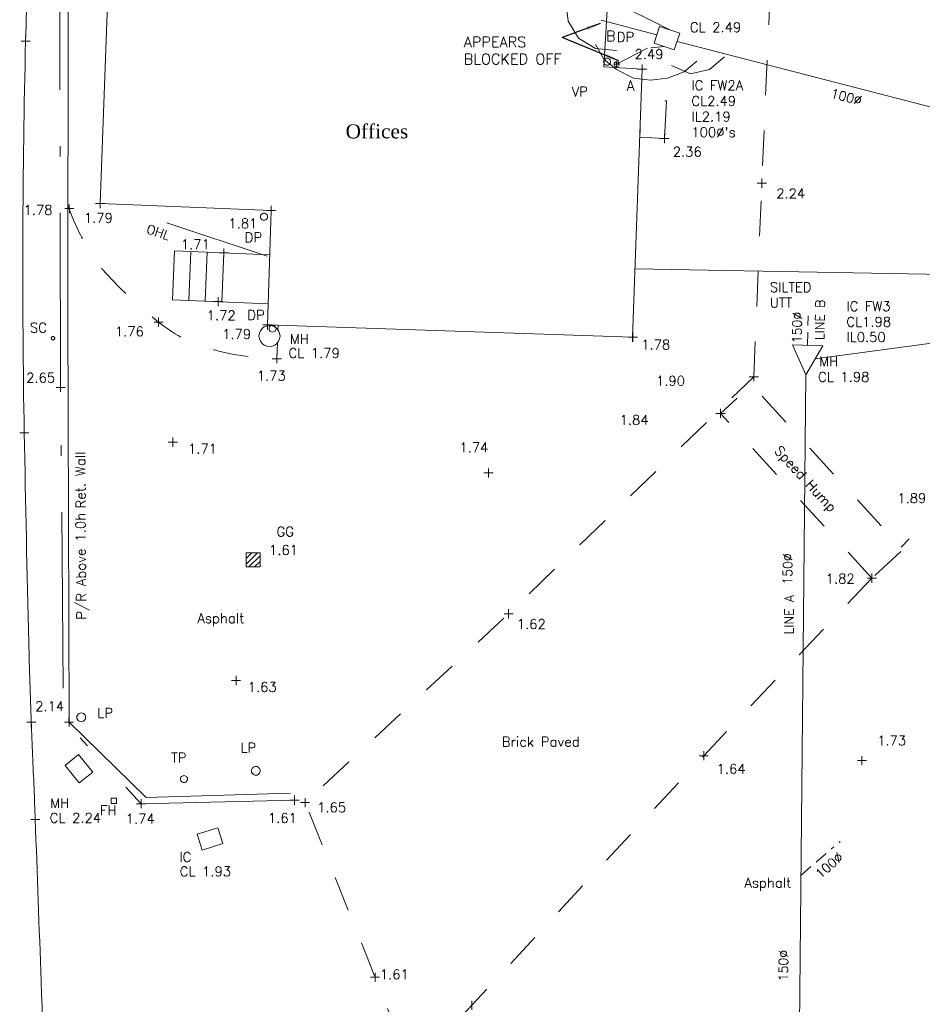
# Model space of a CAD drawing. Header units: metres. Extents: x 639013 to 639566, y 257273 to 257664.
# Tile 60 of 78: x 639188 to 639214, y 257555 to 257583. Entities that reach past the tile are written whole.
import ezdxf
from ezdxf.lldxf.tags import DXFTag

# ---------------------------------------------------------------- set-up
doc = ezdxf.new("R2010")
doc.units = ezdxf.units.M
for name, pattern in [('65208756-SWE-ZZ-XX-M-C-0002-FC06T002$0$03', [3, 1, -1, 1]), ('65208756-SWE-ZZ-XX-M-C-0002-FC06T002$0$17', [5.5, 2, -1.5, 2]), ('65208756-SWE-ZZ-XX-M-C-0002-FC06T002$0$18', [13.5, 5, -1.6, 0.3, -1.6, 5]), ('65208756-SWE-ZZ-XX-M-C-0002-FC06T002$0$BORDER', [1.33, 0.38, -0.19, 0.38, -0.19, 0, -0.19]), ('65208756-SWE-ZZ-XX-M-C-0002-FC06T002$0$IRRIGATION', [11.5, 3, -1.8, 0.3, -1.8, 0.3, -1.8, 2.5])]:
    doc.linetypes.add(name, pattern=pattern)
for name, color, linetype, lineweight in [('65208756-SWE-ZZ-XX-M-C-0002-FC06T002$0$0not0', 253, 'Continuous', 0), ('65208756-SWE-ZZ-XX-M-C-0002-FC06T002$0$Service_Foul', 253, '65208756-SWE-ZZ-XX-M-C-0002-FC06T002$0$BORDER', 0), ('65208756-SWE-ZZ-XX-M-C-0002-FC06T002$0$Service_Telecom', 253, '65208756-SWE-ZZ-XX-M-C-0002-FC06T002$0$TELECOM', 0), ('65208756-SWE-ZZ-XX-M-C-0002-FC06T002$0$SS_BUILDING', 253, 'Continuous', 0), ('65208756-SWE-ZZ-XX-M-C-0002-FC06T002$0$SS_COVERS', 253, 'Continuous', 0), ('65208756-SWE-ZZ-XX-M-C-0002-FC06T002$0$SS_DETAIL', 253, '65208756-SWE-ZZ-XX-M-C-0002-FC06T002$0$03', 0), ('65208756-SWE-ZZ-XX-M-C-0002-FC06T002$0$SS_DETAIL_SOLID', 253, 'Continuous', 0), ('65208756-SWE-ZZ-XX-M-C-0002-FC06T002$0$SS_DITCH', 253, '65208756-SWE-ZZ-XX-M-C-0002-FC06T002$0$17', 0), ('65208756-SWE-ZZ-XX-M-C-0002-FC06T002$0$SS_FENCE', 253, '65208756-SWE-ZZ-XX-M-C-0002-FC06T002$0$18', 0), ('65208756-SWE-ZZ-XX-M-C-0002-FC06T002$0$SS_OHL', 253, '65208756-SWE-ZZ-XX-M-C-0002-FC06T002$0$IRRIGATION', 0), ('65208756-SWE-ZZ-XX-M-C-0002-FC06T002$0$SS_ROAD_KERBED', 253, 'Continuous', 0), ('65208756-SWE-ZZ-XX-M-C-0002-FC06T002$0$SS_Text_bold', 253, 'Continuous', 0), ('65208756-SWE-ZZ-XX-M-C-0002-FC06T002$0$SS_TEXT_GEN', 253, 'Continuous', 0), ('65208756-SWE-ZZ-XX-M-C-0002-FC06T002$0$SS_TREE', 253, 'Continuous', 0), ('65208756-SWE-ZZ-XX-M-C-0002-FC06T002$0$SS_TXT_DRAIN', 253, 'Continuous', 0), ('65208756-SWE-ZZ-XX-M-C-0002-FC06T002$0$SS_TXT_FURN', 253, 'Continuous', 0), ('65208756-SWE-ZZ-XX-M-C-0002-FC06T002$0$SS_TXT_LEV_BLD', 253, 'Continuous', 0), ('65208756-SWE-ZZ-XX-M-C-0002-FC06T002$0$SS_TXT_LEV_GEN', 253, 'Continuous', 0), ('65208756-SWE-ZZ-XX-M-C-0002-FC06T002$0$SS_TXT_LEV_PNT', 253, 'Continuous', 0), ('65208756-SWE-ZZ-XX-M-C-0002-FC06T002$0$SS_TXT_UTL', 253, 'Continuous', 0), ('65208756-SWE-ZZ-XX-M-C-0002-FC06T002$0$SS_TXT_UTL_WATER', 253, 'Continuous', 0), ('65208756-SWE-ZZ-XX-M-C-0002-FC06T002$0$SS_UTL_TEXT', 253, 'Continuous', 0), ('65208756-SWE-ZZ-XX-M-C-0002-FC06T002$0$SS_WALL', 253, 'Continuous', 0), ('65208756-SWE-ZZ-XX-M-C-0002-FC06T002$0$Text', 253, 'Continuous', 0)]:
    doc.layers.add(name, color=color, linetype=linetype, lineweight=lineweight)
doc.layers.add('Z-Xref', color=7, linetype='Continuous')
doc.styles.add('65208756-SWE-ZZ-XX-M-C-0002-FC06T002$0$ROMANS', font='ROMANS')
doc.styles.add('65208756-SWE-ZZ-XX-M-C-0002-FC06T002$0$Romantics', font='romantic.ttf')
doc.styles.add('65208756-SWE-ZZ-XX-M-C-0002-FC06T002$0$STANDARD', font='txt')
doc.linetypes.add('65208756-SWE-ZZ-XX-M-C-0002-FC06T002$0$FOUL B4', pattern='A,0.4,-0.2,0.4,-0.2,["FW(B4)",65208756-SWE-ZZ-XX-M-C-0002-FC06T002$0$ROMANS,S=0.25,R=0,X=0,Y=-0.15],-1.8', length=3)
doc.linetypes.add('65208756-SWE-ZZ-XX-M-C-0002-FC06T002$0$TELECOM', pattern='A,0.4,-0.2,0.4,-0.2,["T",65208756-SWE-ZZ-XX-M-C-0002-FC06T002$0$ROMANS,S=0.3,R=0,X=0,Y=-0.15],-0.6', length=1.8)
tags = doc.linetypes.add('65208756-SWE-ZZ-XX-M-C-0002-FC06T002$0$TELECOM B3', pattern='A,0.4,-0.2,0.4,-0.2,["T(B3)",65208756-SWE-ZZ-XX-M-C-0002-FC06T002$0$ROMANS,S=0.25,R=0,X=0,Y=-0.15],-1.5', length=2.7).pattern_tags.tags
tags[10] = DXFTag(74, 10)
tags = doc.linetypes.add('65208756-SWE-ZZ-XX-M-C-0002-FC06T002$0$UNIDENT EML B3', pattern='A,0.4,-0.2,0.4,-0.2,["EML(B3)",65208756-SWE-ZZ-XX-M-C-0002-FC06T002$0$ROMANS,S=0.25,R=0,X=0,Y=-0.15],-1.8', length=3).pattern_tags.tags
tags[10] = DXFTag(74, 10)
doc.dimstyles.new('65208756-SWE-ZZ-XX-M-C-0002-FC06T002$0$STANDARD', dxfattribs={"dimtxt": 0.18, "dimasz": 0.18, "dimexe": 0.18, "dimexo": 0.0625, "dimgap": 0.09, "dimtad": 0, "dimtih": 1, "dimtoh": 1, "dimdec": 4, "dimzin": 0, "dimdsep": 46, "dimtxsty": '65208756-SWE-ZZ-XX-M-C-0002-FC06T002$0$STANDARD', "dimcen": 0.09, "dimadec": 0, "dimazin": 0, "dimtfac": 1, "dimtdec": 4, "dimtofl": 0, "dimtmove": 0, "dimatfit": 3, "dimfxl": 1, "dimtolj": 1, "dimtzin": 0, "dimarcsym": 0})

# ---------------------------------------------------------------- blocks, each defined once
blk = doc.blocks.new('65208756-SWE-ZZ-XX-M-C-0002-FC06T002')
at = {"layer": '65208756-SWE-ZZ-XX-M-C-0002-FC06T002$0$0not0', "linetype": 'Continuous'}
for p, q in [((639188.222, 257582.706), (639188.222, 257582.966)), ((639188.092, 257582.836), (639188.352, 257582.836)), ((639204.648, 257582.297), (639204.664, 257582.317)), ((639204.664, 257582.317), (639204.684, 257582.333)), ((639204.684, 257582.333), (639204.708, 257582.343)), ((639204.708, 257582.343), (639204.734, 257582.348)), ((639204.734, 257582.348), (639204.76, 257582.344)), ((639204.76, 257582.344), (639204.784, 257582.334)), ((639204.784, 257582.334), (639204.804, 257582.318)), ((639204.804, 257582.318), (639204.82, 257582.298)), ((639204.634, 257582.247), (639204.638, 257582.273)), ((639204.638, 257582.221), (639204.634, 257582.247)), ((639204.638, 257582.273), (639204.648, 257582.297)), ((639204.648, 257582.197), (639204.638, 257582.221)), ((639204.664, 257582.177), (639204.648, 257582.197)), ((639204.684, 257582.161), (639204.664, 257582.177)), ((639204.708, 257582.151), (639204.684, 257582.161)), ((639204.734, 257582.148), (639204.708, 257582.151)), ((639204.76, 257582.152), (639204.734, 257582.148)), ((639204.784, 257582.162), (639204.76, 257582.152)), ((639204.804, 257582.178), (639204.784, 257582.162)), ((639204.82, 257582.198), (639204.804, 257582.178)), ((639204.82, 257582.298), (639204.83, 257582.274)), ((639204.83, 257582.222), (639204.82, 257582.198)), ((639204.83, 257582.274), (639204.834, 257582.248)), ((639204.834, 257582.248), (639204.83, 257582.222)), ((639204.929, 257582.178), (639204.932, 257582.198)), ((639204.932, 257582.159), (639204.929, 257582.178)), ((639204.929, 257582.178), (639205.079, 257582.178)), ((639204.932, 257582.198), (639204.939, 257582.216)), ((639204.939, 257582.141), (639204.932, 257582.159)), ((639204.939, 257582.216), (639204.951, 257582.231)), ((639204.951, 257582.126), (639204.939, 257582.141)), ((639204.951, 257582.231), (639204.966, 257582.243)), ((639204.966, 257582.114), (639204.951, 257582.126)), ((639204.966, 257582.243), (639204.984, 257582.25)), ((639204.984, 257582.106), (639204.966, 257582.114)), ((639204.984, 257582.25), (639205.004, 257582.253)), ((639205.004, 257582.103), (639204.984, 257582.106)), ((639205.004, 257582.253), (639205.023, 257582.25)), ((639205.004, 257582.103), (639205.004, 257582.253)), ((639205.023, 257582.106), (639205.004, 257582.103)), ((639205.023, 257582.25), (639205.041, 257582.243)), ((639205.041, 257582.114), (639205.023, 257582.106)), ((639205.041, 257582.243), (639205.056, 257582.231)), ((639205.056, 257582.126), (639205.041, 257582.114)), ((639205.056, 257582.231), (639205.068, 257582.216)), ((639205.068, 257582.141), (639205.056, 257582.126)), ((639205.068, 257582.216), (639205.076, 257582.198)), ((639205.076, 257582.159), (639205.068, 257582.141)), ((639205.076, 257582.198), (639205.079, 257582.178)), ((639205.079, 257582.178), (639205.076, 257582.159)), ((639205.599, 257582.041), (639205.859, 257582.042)), ((639205.729, 257581.911), (639205.729, 257582.171)), ((639206.363, 257579.935), (639206.363, 257580.195)), ((639206.233, 257580.065), (639206.493, 257580.065)), ((639208.995, 257578.797), (639209.255, 257578.798)), ((639209.125, 257578.668), (639209.125, 257578.928)), ((639189.463, 257577.946), (639189.462, 257578.206)), ((639190.207, 257578.224), (639190.467, 257578.224)), ((639190.337, 257578.094), (639190.337, 257578.354)), ((639195.19, 257577.897), (639195.19, 257578.157)), ((639189.333, 257578.076), (639189.593, 257578.076)), ((639194.89, 257577.847), (639194.894, 257577.873)), ((639194.894, 257577.821), (639194.89, 257577.847)), ((639194.894, 257577.873), (639194.904, 257577.897)), ((639194.904, 257577.897), (639194.92, 257577.917)), ((639194.92, 257577.917), (639194.94, 257577.933)), ((639194.94, 257577.933), (639194.964, 257577.943)), ((639194.964, 257577.943), (639194.99, 257577.947)), ((639194.99, 257577.947), (639195.016, 257577.943)), ((639195.016, 257577.943), (639195.04, 257577.933)), ((639195.04, 257577.933), (639195.06, 257577.917)), ((639195.06, 257578.027), (639195.32, 257578.027)), ((639195.06, 257577.917), (639195.076, 257577.897)), ((639195.076, 257577.897), (639195.086, 257577.873)), ((639195.086, 257577.873), (639195.09, 257577.847)), ((639195.09, 257577.847), (639195.086, 257577.821)), ((639194.904, 257577.797), (639194.894, 257577.821)), ((639194.92, 257577.777), (639194.904, 257577.797)), ((639194.94, 257577.761), (639194.92, 257577.777)), ((639194.964, 257577.751), (639194.94, 257577.761)), ((639194.99, 257577.747), (639194.964, 257577.751)), ((639195.016, 257577.751), (639194.99, 257577.747)), ((639195.04, 257577.761), (639195.016, 257577.751)), ((639195.06, 257577.777), (639195.04, 257577.761)), ((639195.076, 257577.797), (639195.06, 257577.777)), ((639195.086, 257577.821), (639195.076, 257577.797)), ((639193.719, 257576.818), (639193.979, 257576.819)), ((639193.849, 257576.688), (639193.849, 257576.948)), ((639193.558, 257575.435), (639193.818, 257575.435)), ((639193.688, 257575.305), (639193.688, 257575.565)), ((639191.868, 257574.851), (639192.128, 257574.851)), ((639191.998, 257574.721), (639191.998, 257574.981)), ((639194.96, 257574.775), (639195.22, 257574.775)), ((639195.069, 257574.746), (639195.147, 257574.758)), ((639195.09, 257574.645), (639195.09, 257574.905)), ((639195.147, 257574.758), (639195.225, 257574.746)), ((639195.184, 257574.754), (639195.208, 257574.764)), ((639195.208, 257574.764), (639195.234, 257574.768)), ((639195.234, 257574.768), (639195.26, 257574.764)), ((639195.26, 257574.764), (639195.284, 257574.754)), ((639194.847, 257574.458), (639194.859, 257574.536)), ((639194.859, 257574.536), (639194.889, 257574.608)), ((639194.889, 257574.608), (639194.937, 257574.668)), ((639194.937, 257574.668), (639194.997, 257574.716)), ((639194.997, 257574.716), (639195.069, 257574.746)), ((639195.134, 257574.668), (639195.138, 257574.694)), ((639195.138, 257574.642), (639195.134, 257574.668)), ((639195.138, 257574.694), (639195.148, 257574.718)), ((639195.148, 257574.618), (639195.138, 257574.642)), ((639195.148, 257574.718), (639195.164, 257574.738)), ((639195.164, 257574.598), (639195.148, 257574.618)), ((639195.164, 257574.738), (639195.184, 257574.754)), ((639195.184, 257574.582), (639195.164, 257574.598)), ((639195.208, 257574.572), (639195.184, 257574.582)), ((639195.234, 257574.568), (639195.208, 257574.572)), ((639195.225, 257574.746), (639195.297, 257574.716)), ((639195.26, 257574.572), (639195.234, 257574.568)), ((639195.284, 257574.582), (639195.26, 257574.572)), ((639195.284, 257574.754), (639195.304, 257574.738)), ((639195.304, 257574.598), (639195.284, 257574.582)), ((639195.297, 257574.716), (639195.357, 257574.668)), ((639195.304, 257574.738), (639195.32, 257574.718)), ((639195.32, 257574.618), (639195.304, 257574.598)), ((639195.32, 257574.718), (639195.33, 257574.694)), ((639195.33, 257574.642), (639195.32, 257574.618)), ((639195.33, 257574.694), (639195.334, 257574.668)), ((639195.334, 257574.668), (639195.33, 257574.642)), ((639195.357, 257574.668), (639195.405, 257574.608)), ((639195.405, 257574.608), (639195.435, 257574.536)), ((639195.435, 257574.536), (639195.447, 257574.458)), ((639205.458, 257574.295), (639205.458, 257574.555)), ((639205.466, 257574.295), (639205.466, 257574.555)), ((639188.951, 257574.393), (639188.953, 257574.406)), ((639188.953, 257574.38), (639188.951, 257574.393)), ((639188.953, 257574.406), (639188.958, 257574.418)), ((639188.958, 257574.368), (639188.953, 257574.38)), ((639188.958, 257574.418), (639188.966, 257574.428)), ((639188.966, 257574.358), (639188.958, 257574.368)), ((639188.966, 257574.428), (639188.976, 257574.436)), ((639188.976, 257574.35), (639188.966, 257574.358)), ((639188.976, 257574.436), (639188.988, 257574.441)), ((639188.988, 257574.345), (639188.976, 257574.35)), ((639188.988, 257574.441), (639189.001, 257574.443)), ((639189.001, 257574.343), (639188.988, 257574.345)), ((639189.001, 257574.443), (639189.014, 257574.441)), ((639189.014, 257574.345), (639189.001, 257574.343)), ((639189.014, 257574.441), (639189.026, 257574.436)), ((639189.026, 257574.35), (639189.014, 257574.345)), ((639189.026, 257574.436), (639189.036, 257574.428)), ((639189.036, 257574.358), (639189.026, 257574.35)), ((639189.036, 257574.428), (639189.044, 257574.418)), ((639189.044, 257574.368), (639189.036, 257574.358)), ((639189.044, 257574.418), (639189.049, 257574.406)), ((639189.049, 257574.38), (639189.044, 257574.368)), ((639189.049, 257574.406), (639189.051, 257574.393)), ((639189.051, 257574.393), (639189.049, 257574.38)), ((639194.859, 257574.38), (639194.847, 257574.458)), ((639194.889, 257574.308), (639194.859, 257574.38)), ((639194.937, 257574.248), (639194.889, 257574.308)), ((639194.997, 257574.2), (639194.937, 257574.248)), ((639195.069, 257574.17), (639194.997, 257574.2)), ((639195.297, 257574.2), (639195.225, 257574.17)), ((639195.357, 257574.248), (639195.297, 257574.2)), ((639195.405, 257574.308), (639195.357, 257574.248)), ((639195.435, 257574.38), (639195.405, 257574.308)), ((639195.447, 257574.458), (639195.435, 257574.38)), ((639205.328, 257574.425), (639205.588, 257574.425)), ((639205.336, 257574.425), (639205.596, 257574.426)), ((639195.147, 257574.158), (639195.069, 257574.17)), ((639195.225, 257574.17), (639195.147, 257574.158)), ((639195.357, 257573.683), (639195.357, 257573.943)), ((639195.227, 257573.813), (639195.487, 257573.813)), ((639208.899, 257573.172), (639208.898, 257573.432)), ((639189.216, 257572.868), (639189.216, 257573.128)), ((639208.768, 257573.302), (639209.028, 257573.302)), ((639189.086, 257572.997), (639189.346, 257572.998)), ((639207.823, 257572.26), (639208.083, 257572.26)), ((639207.953, 257572.13), (639207.953, 257572.39)), ((639188.053, 257571.707), (639188.313, 257571.708)), ((639188.184, 257571.577), (639188.183, 257571.837)), ((639192.271, 257571.442), (639192.531, 257571.442)), ((639192.401, 257571.312), (639192.401, 257571.572)), ((639201.237, 257570.567), (639201.497, 257570.567)), ((639201.367, 257570.437), (639201.367, 257570.697)), ((639194.482, 257567.897), (639194.482, 257568.297)), ((639194.482, 257568.297), (639194.882, 257568.297)), ((639194.482, 257568.137), (639194.642, 257568.297)), ((639194.802, 257568.297), (639194.482, 257567.977)), ((639194.562, 257567.897), (639194.882, 257568.217)), ((639194.882, 257568.057), (639194.722, 257567.897)), ((639194.882, 257568.297), (639194.882, 257567.897)), ((639194.882, 257567.897), (639194.482, 257567.897)), ((639212.125, 257567.58), (639212.385, 257567.58)), ((639212.255, 257567.45), (639212.255, 257567.71)), ((639201.936, 257566.436), (639201.936, 257566.696)), ((639201.806, 257566.566), (639202.066, 257566.566)), ((639194.197, 257564.541), (639194.196, 257564.801)), ((639194.067, 257564.67), (639194.327, 257564.671)), ((639188.383, 257563.355), (639188.383, 257563.615)), ((639189.454, 257563.359), (639189.453, 257563.619)), ((639189.675, 257563.625), (639189.68, 257563.658)), ((639189.68, 257563.593), (639189.675, 257563.625)), ((639189.68, 257563.658), (639189.693, 257563.688)), ((639189.693, 257563.563), (639189.68, 257563.593)), ((639189.693, 257563.688), (639189.713, 257563.713)), ((639189.713, 257563.713), (639189.738, 257563.733)), ((639189.738, 257563.733), (639189.768, 257563.745)), ((639189.768, 257563.745), (639189.8, 257563.75)), ((639189.8, 257563.75), (639189.833, 257563.746)), ((639189.833, 257563.746), (639189.863, 257563.733)), ((639189.863, 257563.733), (639189.888, 257563.713)), ((639189.888, 257563.713), (639189.908, 257563.688)), ((639189.908, 257563.688), (639189.92, 257563.658)), ((639189.92, 257563.593), (639189.908, 257563.563)), ((639189.92, 257563.658), (639189.925, 257563.626)), ((639189.925, 257563.626), (639189.92, 257563.593)), ((639188.253, 257563.485), (639188.513, 257563.485)), ((639189.324, 257563.489), (639189.584, 257563.489)), ((639189.713, 257563.538), (639189.693, 257563.563)), ((639189.738, 257563.518), (639189.713, 257563.538)), ((639189.768, 257563.505), (639189.738, 257563.518)), ((639189.8, 257563.5), (639189.768, 257563.505)), ((639189.833, 257563.506), (639189.8, 257563.5)), ((639189.863, 257563.518), (639189.833, 257563.506)), ((639189.888, 257563.538), (639189.863, 257563.518)), ((639189.908, 257563.563), (639189.888, 257563.538)), ((639207.346, 257562.536), (639207.606, 257562.536)), ((639207.476, 257562.406), (639207.476, 257562.666)), ((639211.971, 257562.267), (639211.97, 257562.527)), ((639194.652, 257562.168), (639194.672, 257562.193)), ((639194.672, 257562.193), (639194.697, 257562.213)), ((639194.697, 257562.213), (639194.727, 257562.225)), ((639194.727, 257562.225), (639194.759, 257562.23)), ((639194.759, 257562.23), (639194.792, 257562.225)), ((639194.792, 257562.225), (639194.822, 257562.213)), ((639194.822, 257562.213), (639194.847, 257562.193)), ((639194.847, 257562.193), (639194.867, 257562.168)), ((639211.841, 257562.396), (639212.101, 257562.397)), ((639192.618, 257561.872), (639192.622, 257561.898)), ((639192.622, 257561.898), (639192.632, 257561.922)), ((639192.632, 257561.922), (639192.648, 257561.942)), ((639192.648, 257561.942), (639192.668, 257561.958)), ((639192.668, 257561.958), (639192.692, 257561.968)), ((639192.692, 257561.968), (639192.718, 257561.972)), ((639192.718, 257561.972), (639192.744, 257561.968)), ((639192.744, 257561.968), (639192.768, 257561.958)), ((639192.768, 257561.958), (639192.788, 257561.942)), ((639192.788, 257561.942), (639192.804, 257561.922)), ((639192.804, 257561.922), (639192.814, 257561.898)), ((639192.814, 257561.898), (639192.818, 257561.872)), ((639194.634, 257562.105), (639194.639, 257562.137)), ((639194.639, 257562.072), (639194.634, 257562.105)), ((639194.639, 257562.137), (639194.652, 257562.168)), ((639194.652, 257562.043), (639194.639, 257562.072)), ((639194.672, 257562.018), (639194.652, 257562.043)), ((639194.697, 257561.998), (639194.672, 257562.018)), ((639194.727, 257561.985), (639194.697, 257561.998)), ((639194.759, 257561.98), (639194.727, 257561.985)), ((639194.792, 257561.985), (639194.759, 257561.98)), ((639194.822, 257561.998), (639194.792, 257561.985)), ((639194.847, 257562.018), (639194.822, 257561.998)), ((639194.867, 257562.043), (639194.847, 257562.018)), ((639194.867, 257562.168), (639194.879, 257562.138)), ((639194.879, 257562.073), (639194.867, 257562.043)), ((639194.879, 257562.138), (639194.884, 257562.105)), ((639194.884, 257562.105), (639194.879, 257562.073)), ((639192.622, 257561.846), (639192.618, 257561.872)), ((639192.632, 257561.822), (639192.622, 257561.846)), ((639192.648, 257561.802), (639192.632, 257561.822)), ((639192.668, 257561.786), (639192.648, 257561.802)), ((639192.692, 257561.776), (639192.668, 257561.786)), ((639192.718, 257561.772), (639192.692, 257561.776)), ((639192.744, 257561.776), (639192.718, 257561.772)), ((639192.768, 257561.786), (639192.744, 257561.776)), ((639192.788, 257561.802), (639192.768, 257561.786)), ((639192.804, 257561.822), (639192.788, 257561.802)), ((639192.814, 257561.846), (639192.804, 257561.822)), ((639192.818, 257561.872), (639192.814, 257561.846)), ((639190.65, 257561.18), (639190.649, 257561.33)), ((639190.649, 257561.33), (639190.799, 257561.33)), ((639190.799, 257561.33), (639190.8, 257561.18)), ((639195.855, 257561.144), (639195.855, 257561.404)), ((639196.155, 257561.074), (639196.155, 257561.334)), ((639190.8, 257561.18), (639190.65, 257561.18)), ((639191.372, 257561.171), (639191.632, 257561.171)), ((639191.502, 257561.041), (639191.502, 257561.301)), ((639195.725, 257561.274), (639195.985, 257561.274)), ((639196.025, 257561.204), (639196.285, 257561.205)), ((639188.495, 257560.595), (639188.495, 257560.855)), ((639188.365, 257560.725), (639188.625, 257560.725)), ((639198.144, 257556.112), (639198.143, 257556.372)), ((639198.014, 257556.242), (639198.274, 257556.243)), ((639200.892, 257555.316), (639200.892, 257555.576))]:
    blk.add_line(p, q, dxfattribs=at)
at = {"layer": '65208756-SWE-ZZ-XX-M-C-0002-FC06T002$0$Service_Foul', "linetype": '65208756-SWE-ZZ-XX-M-C-0002-FC06T002$0$FOUL B4'}
for p, q in [((639206.513, 257583.153), (639204.819, 257584.002)), ((639206.147, 257583.012), (639204.569, 257583.431)), ((639205.881, 257582.633), (639205.004, 257582.178)), ((639206.721, 257582.82), (639229.073, 257577.047)), ((639210.643, 257573.808), (639229.183, 257576.329)), ((639210.118, 257547.242), (639210.375, 257573.356))]:
    blk.add_line(p, q, dxfattribs=at)
at = {"layer": '65208756-SWE-ZZ-XX-M-C-0002-FC06T002$0$Service_Foul'}
for p, q in [((639206.355, 257582.679), (639205.881, 257582.633)), ((639210.427, 257574.19), (639210.439, 257575.029)), ((639210.235, 257559.137), (639211.352, 257560.096))]:
    blk.add_line(p, q, dxfattribs=at)
at = {"layer": '65208756-SWE-ZZ-XX-M-C-0002-FC06T002$0$Service_Telecom', "linetype": '65208756-SWE-ZZ-XX-M-C-0002-FC06T002$0$TELECOM B3'}
blk.add_lwpolyline([(639205.527, 257576.364), (639229.802, 257575.925)], dxfattribs=at)
at = {"layer": '65208756-SWE-ZZ-XX-M-C-0002-FC06T002$0$SS_BUILDING', "flags": 128}
blk.add_lwpolyline([(639191.021, 257589.542), (639190.613, 257585.702), (639190.337, 257578.224), (639195.19, 257578.027), (639195.09, 257574.775), (639205.458, 257574.426), (639205.729, 257582.041), (639204.641, 257582.105), (639204.764, 257584.202)], dxfattribs=at)
at = {"layer": '65208756-SWE-ZZ-XX-M-C-0002-FC06T002$0$SS_COVERS', "flags": 128}
for points in [[(639206.226, 257583.249), (639206.8, 257583.057), (639206.642, 257582.583), (639206.068, 257582.775), (639206.226, 257583.249)], [(639210.861, 257574.175), (639210.375, 257573.356), (639209.994, 257574.205), (639210.861, 257574.175)], [(639189.726, 257562.567), (639190.126, 257562.072), (639189.745, 257561.764), (639189.345, 257562.258), (639189.726, 257562.567)], [(639193.821, 257560.039), (639193.233, 257559.856), (639193.094, 257560.304), (639193.682, 257560.488), (639193.821, 257560.039)]]:
    blk.add_lwpolyline(points, dxfattribs=at)
at = {"layer": '65208756-SWE-ZZ-XX-M-C-0002-FC06T002$0$SS_DETAIL'}
for p, q in [((639195.384, 257574.634), (639195.389, 257574.765)), ((639195.357, 257573.813), (639195.372, 257574.267))]:
    blk.add_line(p, q, dxfattribs=at)
at = {"layer": '65208756-SWE-ZZ-XX-M-C-0002-FC06T002$0$SS_DETAIL', "flags": 128}
for points in [[(639208.898, 257573.302), (639209.125, 257578.798), (639209.456, 257586.25)], [(639212.253, 257567.582), (639207.476, 257562.536), (639199.191, 257553.615), (639196.36, 257560.714), (639196.155, 257561.204), (639201.936, 257566.566), (639208.898, 257573.302)], [(639219.823, 257573.154), (639219.081, 257572.97), (639215.622, 257570.937), (639214.194, 257569.634), (639213.08, 257568.456)], [(639212.255, 257567.58), (639207.953, 257572.26), (639208.836, 257573.072), (639213.138, 257568.392), (639212.255, 257567.58)]]:
    blk.add_lwpolyline(points, dxfattribs=at)
blk.add_lwpolyline([(639189.427, 257578.139, 0.039373), (639189.953, 257577.002, 0.054632), (639190.479, 257576.266, 0.022805), (639191.096, 257575.636, 0.016812), (639191.998, 257574.851, 0.096014), (639193.338, 257574.134, 0.071107), (639195.357, 257573.813)], format="xyb", dxfattribs=at)
at = {"layer": '65208756-SWE-ZZ-XX-M-C-0002-FC06T002$0$SS_DETAIL_SOLID'}
for p, q in [((639192.391, 257575.486), (639192.45, 257576.878)), ((639192.45, 257576.878), (639195.151, 257576.763)), ((639192.856, 257575.466), (639192.916, 257576.858)), ((639193.322, 257575.447), (639193.381, 257576.838)), ((639193.849, 257576.818), (639193.789, 257575.427)), ((639195.109, 257575.37), (639192.391, 257575.486))]:
    blk.add_line(p, q, dxfattribs=at)
at = {"layer": '65208756-SWE-ZZ-XX-M-C-0002-FC06T002$0$SS_DITCH', "flags": 128}
blk.add_lwpolyline([(639206.419, 257581.135), (639206.363, 257580.065), (639205.664, 257580.102), (639205.72, 257581.172), (639206.419, 257581.135)], dxfattribs=at)
at = {"layer": '65208756-SWE-ZZ-XX-M-C-0002-FC06T002$0$SS_FENCE', "flags": 128}
blk.add_lwpolyline([(639195.855, 257561.274), (639191.502, 257561.171), (639189.299, 257563.553), (639189.216, 257572.998), (639189.189, 257584.048), (639190.609, 257585.603)], dxfattribs=at)
at = {"layer": '65208756-SWE-ZZ-XX-M-C-0002-FC06T002$0$SS_OHL'}
blk.add_line((639195.076, 257576.73), (639190.697, 257578.175), dxfattribs=at)
at = {"layer": '65208756-SWE-ZZ-XX-M-C-0002-FC06T002$0$SS_ROAD_KERBED', "flags": 128}
blk.add_lwpolyline([(639189.66, 257600.616, 0.001663), (639189.441, 257598.996, 0.007549), (639189.399, 257598.639, 0.001562), (639188.711, 257591.608, 0.005913), (639188.556, 257589.749, 0.005642), (639188.349, 257586.275, 0.005705), (639188.222, 257582.836, 0.005512), (639188.142, 257577.281, 0.005494), (639188.183, 257571.707, 0.001447), (639188.311, 257565.757, 0.003791), (639188.383, 257563.485, 0.000639), (639188.46, 257561.615, -0.001343), (639188.495, 257560.725, -0.000214), (639188.662, 257556.118, -0.000086), (639189.07, 257544.646, -0.000151), (639189.317, 257537.636, 0.000147), (639189.564, 257530.625, 0.002107), (639189.825, 257524.031, -0.002084), (639190.09, 257517.364, -0.00142), (639190.092, 257517.307, -0.000015), (639190.253, 257511.923, -0.003769), (639190.379, 257506.258, -0.002701), (639190.453, 257498.352)], format="xyb", dxfattribs=at)
at = {"layer": '65208756-SWE-ZZ-XX-M-C-0002-FC06T002$0$SS_TREE'}
for p, q in [((639203.625, 257583.403), (639203.564, 257583.943)), ((639203.925, 257582.923), (639203.625, 257583.403)), ((639204.405, 257582.623), (639203.925, 257582.923)), ((639204.645, 257582.323), (639204.405, 257582.743)), ((639205.005, 257582.564), (639204.405, 257582.623)), ((639205.005, 257582.024), (639204.645, 257582.323)), ((639208.065, 257582.386), (639207.645, 257582.025)), ((639207.106, 257581.905), (639206.565, 257582.145)), ((639207.285, 257582.265), (639206.926, 257581.965)), ((639205.486, 257581.784), (639205.005, 257582.024)), ((639205.966, 257581.724), (639205.486, 257581.784)), ((639206.446, 257581.785), (639205.966, 257581.724)), ((639206.926, 257581.965), (639206.446, 257581.785)), ((639207.645, 257582.025), (639207.106, 257581.905))]:
    blk.add_line(p, q, dxfattribs=at)
at = {"layer": '65208756-SWE-ZZ-XX-M-C-0002-FC06T002$0$SS_WALL', "flags": 128}
blk.add_lwpolyline([(639195.74, 257561.469), (639191.644, 257561.349), (639189.454, 257563.489), (639189.425, 257575.08), (639189.432, 257584.054), (639190.597, 257585.291)], dxfattribs=at)
at = {"layer": '65208756-SWE-ZZ-XX-M-C-0002-FC06T002$0$Service_Foul', "linetype": '65208756-SWE-ZZ-XX-M-C-0002-FC06T002$0$FOUL B4', "style": '65208756-SWE-ZZ-XX-M-C-0002-FC06T002$0$ROMANS'}
for s, p in [('APPEARS', (639200.664, 257582.66)), ('B', (639204.706, 257582.831)), ('BLOCKED OFF', (639200.664, 257582.174)), ('A', (639205.286, 257581.419))]:
    blk.add_text(s, height=0.3, dxfattribs=at).set_placement(p)
at = {"layer": '65208756-SWE-ZZ-XX-M-C-0002-FC06T002$0$Service_Foul', "style": '65208756-SWE-ZZ-XX-M-C-0002-FC06T002$0$ROMANS'}
for s, rotation, p in [('100%%C', 345.5187, (639211.065, 257581.235)), ('LINE B', 89.2013, (639210.898, 257574.341)), ('150%%c', 89.2013, (639210.251, 257574.251)), ('150%%c', 89.4368, (639209.984, 257567.393)), ('LINE A', 89.4368, (639210.024, 257565.981)), ('100%%c', 40.6343, (639210.784, 257559.03)), ('150%%c', 89.4368, (639209.865, 257556.126))]:
    blk.add_text(s, height=0.26, rotation=rotation, dxfattribs=at).set_placement(p)
at = {"layer": '65208756-SWE-ZZ-XX-M-C-0002-FC06T002$0$Service_Foul', "linetype": '65208756-SWE-ZZ-XX-M-C-0002-FC06T002$0$UNIDENT EML B3', "style": '65208756-SWE-ZZ-XX-M-C-0002-FC06T002$0$ROMANS'}
for s, p in [('IL2.19', (639207.127, 257580.553)), ("100%%C's", (639207.127, 257580.109)), ('IL0.50', (639211.528, 257574.29))]:
    blk.add_text(s, height=0.274, dxfattribs=at).set_placement(p)
at = {"layer": '65208756-SWE-ZZ-XX-M-C-0002-FC06T002$0$Service_Foul', "style": '65208756-SWE-ZZ-XX-M-C-0002-FC06T002$0$ROMANS'}
for s, p in [('SILTED', (639209.353, 257575.707)), ('UTT', (639209.353, 257575.264))]:
    blk.add_text(s, height=0.274, dxfattribs=at).set_placement(p)
at = {"layer": '65208756-SWE-ZZ-XX-M-C-0002-FC06T002$0$SS_Text_bold', "style": '65208756-SWE-ZZ-XX-M-C-0002-FC06T002$0$Romantics'}
blk.add_text('Offices', height=0.4, rotation=0.0408, dxfattribs=at).set_placement((639197.308, 257580.071))
at = {"layer": '65208756-SWE-ZZ-XX-M-C-0002-FC06T002$0$SS_TEXT_GEN', "style": '65208756-SWE-ZZ-XX-M-C-0002-FC06T002$0$ROMANS'}
for s, rotation, p in [('Speed Hump', 312.5921, (639209.461, 257571.181)), ('Ret. Wall', 90.5012, (639189.925, 257569.557)), ('P/R Above 1.0h', 90.5012, (639189.943, 257566.398)), ('Asphalt', 0.0408, (639193.096, 257566.303)), ('Brick Paved', 0.0408, (639201.741, 257562.794)), ('Asphalt', 0.0408, (639208.628, 257558.787))]:
    blk.add_text(s, height=0.278, rotation=rotation, dxfattribs=at).set_placement(p)
at = {"layer": '65208756-SWE-ZZ-XX-M-C-0002-FC06T002$0$SS_TXT_DRAIN', "style": '65208756-SWE-ZZ-XX-M-C-0002-FC06T002$0$ROMANS'}
for s, p in [('CL 2.49', (639207.085, 257583.09)), ('MH', (639195.727, 257574.233)), ('CL 1.79', (639195.688, 257573.835)), ('MH', (639210.754, 257573.601)), ('CL 1.98', (639210.724, 257573.159)), ('GG', (639195.348, 257568.764)), ('1.61', (639195.133, 257568.242)), ('MH', (639188.922, 257561.05)), ('CL 2.24', (639188.907, 257560.632)), ('IC', (639192.587, 257559.518)), ('CL 1.93', (639192.598, 257559.11))]:
    blk.add_text(s, height=0.274, rotation=0.0408, dxfattribs=at).set_placement(p)
at = {"layer": '65208756-SWE-ZZ-XX-M-C-0002-FC06T002$0$SS_TXT_FURN', "style": '65208756-SWE-ZZ-XX-M-C-0002-FC06T002$0$ROMANS'}
blk.add_text('VP', height=0.274, rotation=0.0408, dxfattribs=at).set_placement((639203.728, 257581.265))
at = {"layer": '65208756-SWE-ZZ-XX-M-C-0002-FC06T002$0$SS_TXT_LEV_BLD', "style": '65208756-SWE-ZZ-XX-M-C-0002-FC06T002$0$ROMANS'}
for s, p in [('2.49', (639205.513, 257582.328)), ('1.79', (639189.875, 257577.674)), ('1.81', (639193.98, 257577.52)), ('1.79', (639193.803, 257574.374)), ('1.78', (639205.704, 257574.076))]:
    blk.add_text(s, height=0.274, rotation=0.0408, dxfattribs=at).set_placement(p)
at = {"layer": '65208756-SWE-ZZ-XX-M-C-0002-FC06T002$0$SS_TXT_LEV_GEN', "style": '65208756-SWE-ZZ-XX-M-C-0002-FC06T002$0$ROMANS'}
for s, p in [('2.36', (639206.599, 257579.554)), ('2.24', (639209.537, 257578.369)), ('1.78', (639188.165, 257577.9)), ('1.71', (639192.63, 257576.925)), ('1.72', (639193.364, 257574.906)), ('1.76', (639190.758, 257574.449)), ('2.65', (639188.238, 257573.135)), ('1.73', (639194.787, 257573.19)), ('1.90', (639206.123, 257573.048)), ('1.84', (639205.089, 257571.939)), ('1.89', (639212.975, 257569.714)), ('1.82', (639210.941, 257567.427)), ('1.62', (639202.17, 257566.137)), ('2.14', (639188.492, 257563.805)), ('1.64', (639207.844, 257562.024)), ('1.65', (639196.5, 257560.93)), ('1.74', (639191.065, 257560.607)), ('1.61', (639195.103, 257560.628)), ('1.61', (639198.281, 257556.185))]:
    blk.add_text(s, height=0.274, rotation=0.0408, dxfattribs=at).set_placement(p)
at = {"layer": '65208756-SWE-ZZ-XX-M-C-0002-FC06T002$0$SS_TXT_LEV_PNT', "style": '65208756-SWE-ZZ-XX-M-C-0002-FC06T002$0$ROMANS'}
for s, p in [('1.74', (639200.539, 257571.155)), ('1.71', (639192.834, 257571.121)), ('1.63', (639194.529, 257564.35)), ('1.73', (639212.404, 257562.83))]:
    blk.add_text(s, height=0.274, rotation=0.0408, dxfattribs=at).set_placement(p)
at = {"layer": '65208756-SWE-ZZ-XX-M-C-0002-FC06T002$0$SS_TXT_UTL', "style": '65208756-SWE-ZZ-XX-M-C-0002-FC06T002$0$ROMANS'}
for s, p in [('SC', (639188.345, 257574.558)), ('LP', (639190.258, 257563.613)), ('LP', (639194.322, 257562.625)), ('TP', (639192.355, 257562.342)), ('FH', (639190.334, 257560.849))]:
    blk.add_text(s, height=0.274, rotation=0.0408, dxfattribs=at).set_placement(p)
at = {"layer": '65208756-SWE-ZZ-XX-M-C-0002-FC06T002$0$SS_TXT_UTL_WATER', "style": '65208756-SWE-ZZ-XX-M-C-0002-FC06T002$0$ROMANS'}
for p in [(639205.005, 257582.813), (639194.439, 257577.119), (639194.513, 257574.914)]:
    blk.add_text('DP', height=0.278, rotation=0.0408, dxfattribs=at).set_placement(p)
at = {"layer": '65208756-SWE-ZZ-XX-M-C-0002-FC06T002$0$SS_UTL_TEXT', "style": '65208756-SWE-ZZ-XX-M-C-0002-FC06T002$0$ROMANS'}
blk.add_text('OHL', height=0.26, rotation=341.7376, dxfattribs=at).set_placement((639191.629, 257577.389))
at = {"layer": '65208756-SWE-ZZ-XX-M-C-0002-FC06T002$0$Text', "linetype": '65208756-SWE-ZZ-XX-M-C-0002-FC06T002$0$UNIDENT EML B3', "style": '65208756-SWE-ZZ-XX-M-C-0002-FC06T002$0$ROMANS'}
for s, p in [('IC FW2A', (639207.127, 257581.441)), ('CL2.49', (639207.127, 257580.997)), ('IC FW3', (639211.528, 257575.167)), ('CL1.98', (639211.528, 257574.723))]:
    blk.add_text(s, height=0.274, dxfattribs=at).set_placement(p)
at = {"layer": '65208756-SWE-ZZ-XX-M-C-0002-FC06T002$0$Service_Foul', "linetype": '65208756-SWE-ZZ-XX-M-C-0002-FC06T002$0$FOUL B4'}
for points in [[(639204.535, 257583.332), (639203.458, 257582.934)], [(639205.064, 257582.275), (639203.458, 257582.934)]]:
    blk.add_leader(points, dimstyle='65208756-SWE-ZZ-XX-M-C-0002-FC06T002$0$STANDARD', override={"dimtxt": 0.3, "dimasz": 0.4, "dimgap": 0.09, "dimtad": 0, "dimdec": 3, "dimtxsty": '65208756-SWE-ZZ-XX-M-C-0002-FC06T002$0$ROMANS', "dimclrt": 256, "dimaunit": 1, "dimadec": 3, "dimtdec": 3}, dxfattribs=at)

msp = doc.modelspace()

# ---------------------------------------------------------------- block references
at = {"layer": 'Z-Xref', "linetype": 'Continuous'}
msp.add_blockref('65208756-SWE-ZZ-XX-M-C-0002-FC06T002', (0, 0), dxfattribs=at)

doc.saveas('drawing.dxf')
